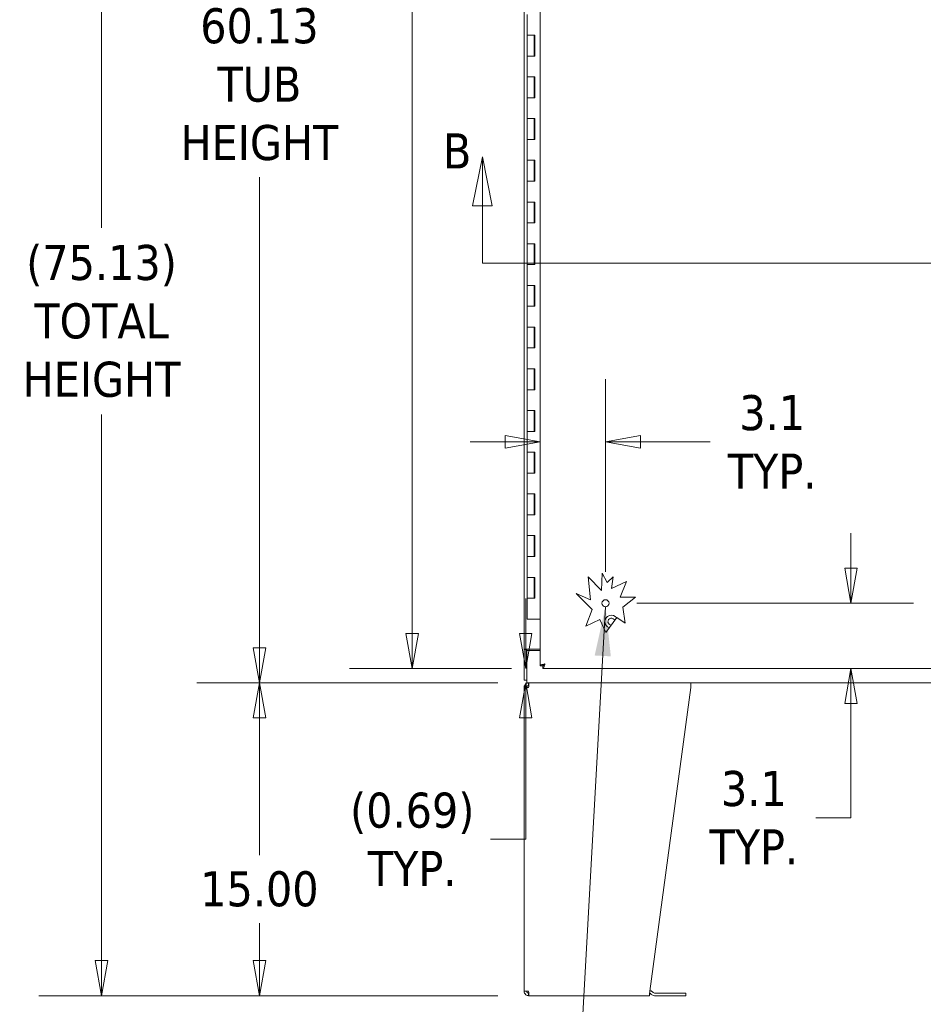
# Model space of a CAD drawing. Header units: inches. Extents: x 15 to 394, y 11 to 241.
# Tile 18 of 83: x 85 to 129, y 108 to 155. Entities that reach past the tile are written whole.
import ezdxf

# ---------------------------------------------------------------- set-up
doc = ezdxf.new("R2010")
doc.units = ezdxf.units.IN
doc.header["$LTSCALE"] = 24
doc.header["$MEASUREMENT"] = 0
doc.layers.get('0').update_dxf_attribs({"lineweight": 0})
for name, color, linetype, lineweight in [('Dimension (ANSI)', 7, 'Continuous', 5), ('Section Line (ANSI)', 7, 'Continuous', 5), ('Symbol (ANSI)', 7, 'Continuous', 5), ('Visible (ANSI)', 7, 'Continuous', 5)]:
    doc.layers.add(name, color=color, linetype=linetype, lineweight=lineweight)
doc.styles.add('Note Text (ANSI)', font='tahoma.ttf')
doc.styles.add('ROMANS', font='tahoma.ttf')
doc.dimstyles.new('Default (ANSI)', dxfattribs={"dimscale": 24, "dimtxt": 0.07, "dimasz": 0.07, "dimexe": 0.125, "dimexo": 0.0625, "dimgap": 0.031496, "dimtad": 0, "dimtih": 1, "dimtoh": 1, "dimrnd": 1e-08, "dimzin": 0, "dimdsep": 46, "dimtxsty": 'ROMANS', "dimblk": 'Filled-1', "dimcen": 0.09, "dimdle": 0.393701, "dimclrd": 256, "dimclre": 256, "dimclrt": 256, "dimadec": 0, "dimazin": 0, "dimtfac": 0.928571, "dimtofl": 0, "dimtmove": 0, "dimatfit": 3, "dimfxl": 0, "dimtolj": 1, "dimtzin": 0, "dimlwd": -1, "dimlwe": -1, "dimarcsym": 0})
doc.dimstyles.new('Default (ANSI)$7', dxfattribs={"dimscale": 24, "dimtxt": 0.07, "dimasz": 0.098425, "dimexe": 0.125, "dimexo": 0.0625, "dimgap": 0.031496, "dimtad": 0, "dimtih": 1, "dimtoh": 1, "dimrnd": 1e-08, "dimzin": 0, "dimdsep": 46, "dimtxsty": 'ROMANS', "dimblk": 'Filled-1', "dimcen": 0.09, "dimdle": 0.393701, "dimclrd": 256, "dimclre": 256, "dimclrt": 256, "dimadec": 0, "dimazin": 0, "dimtfac": 0.928571, "dimtofl": 0, "dimtmove": 0, "dimatfit": 3, "dimfxl": 0, "dimtolj": 1, "dimtzin": 0, "dimlwd": -1, "dimlwe": -1, "dimarcsym": 0})

# ---------------------------------------------------------------- blocks, each defined once
blk = doc.blocks.new('Filled-1')
at = {"color": 0}
for p, q in [((0, 0), (-1, 0.179)), ((-1, 0.179), (-1, -0.179)), ((-1, 0), (0, 0)), ((-1, -0.179), (0, 0))]:
    blk.add_line(p, q, dxfattribs=at)
at = {"color": 0, "flags": 128}
blk.add_lwpolyline([(-1, -0.179), (0, 0)], dxfattribs=at)
at = {"color": 0}
blk.add_solid([(-1, -0.179), (0, 0), (-1, 0.179), (-1, -0.179)], dxfattribs=at)
blk = doc.blocks.new('*D5')
at = {"layer": 'Defpoints', "color": 0}
for p in [(89.111, 183.729), (109.501, 183.729), (109.607, 108.604)]:
    blk.add_point(p, dxfattribs=at)
at = {"layer": 'Dimension (ANSI)'}
for p, q in [((108.001, 183.729), (86.111, 183.729)), ((89.111, 182.049), (89.111, 145.434)), ((89.111, 110.284), (89.111, 136.468)), ((108.107, 108.604), (86.111, 108.604))]:
    blk.add_line(p, q, dxfattribs=at)
at = {"layer": 'Dimension (ANSI)', "xscale": 1.680000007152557, "yscale": 1.680000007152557, "zscale": 1.680000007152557}
for p, rotation in [((89.111, 183.729), 90), ((89.111, 108.604), 270)]:
    blk.add_blockref('Filled-1', p, dxfattribs=dict(at, rotation=rotation))
at = {"layer": 'Dimension (ANSI)', "insert": (89.111, 140.951), "char_height": 1.68, "attachment_point": 5, "style": 'ROMANS'}
blk.add_mtext('\\A1;\\fTahoma|b0|i0;\\H1.6800;(75.13)\\P\\fTahoma|b0|i0;\\H1.6800;TOTAL\\P\\fTahoma|b0|i0;\\H1.6800;HEIGHT', dxfattribs=at)
blk = doc.blocks.new('2dTransSection0')
at = {"layer": 'Section Line (ANSI)', "linetype": 'Continuous'}
for p, q in [((4.4736, 6.2016), (4.4541, 6.1036)), ((4.4736, 6.1036), (4.4736, 6.2016)), ((4.4931, 6.1036), (4.4736, 6.2016)), ((6.7132, 6.1988), (6.6937, 6.1008)), ((6.7132, 6.1008), (6.7132, 6.1988)), ((6.7327, 6.1008), (6.7132, 6.1988)), ((4.4541, 6.1036), (4.4931, 6.1036)), ((4.4736, 5.9887), (4.4736, 6.1036)), ((6.6937, 6.1008), (6.7327, 6.1008)), ((6.7132, 5.9887), (6.7132, 6.1008)), ((4.4736, 5.9887), (6.7132, 5.9887)), ((4.4736, 5.9887), (4.4894, 5.9887)), ((6.6974, 5.9887), (6.7132, 5.9887))]:
    blk.add_line(p, q, dxfattribs=at)
at = {"layer": 'Section Line (ANSI)', "linetype": 'Continuous', "flags": 128}
for points in [[(4.4931, 6.1036), (4.4736, 6.2016)], [(6.7327, 6.1008), (6.7132, 6.1988)]]:
    blk.add_lwpolyline(points, dxfattribs=at)
at = {"layer": 'Section Line (ANSI)'}
for points in [[(4.4931, 6.1036), (4.4736, 6.2016), (4.4541, 6.1036), (4.4931, 6.1036)], [(6.7327, 6.1008), (6.7132, 6.1988), (6.6937, 6.1008), (6.7327, 6.1008)]]:
    blk.add_solid(points, dxfattribs=at)
at = {"layer": 'Section Line (ANSI)', "char_height": 0.07, "attachment_point": 7, "style": 'Note Text (ANSI)'}
for insert in [(4.395, 6.1782), (6.7487, 6.173)]:
    blk.add_mtext('B', dxfattribs=dict(at, insert=insert))
blk = doc.blocks.new('*D10')
at = {"layer": 'Defpoints', "color": 0}
for p in [(96.68, 183.729), (109.501, 183.729), (109.607, 123.604)]:
    blk.add_point(p, dxfattribs=at)
at = {"layer": 'Dimension (ANSI)'}
for p, q in [((108.001, 183.729), (93.68, 183.729)), ((96.68, 182.049), (96.68, 156.749)), ((96.68, 125.284), (96.68, 147.859)), ((108.107, 123.604), (93.68, 123.604))]:
    blk.add_line(p, q, dxfattribs=at)
at = {"layer": 'Dimension (ANSI)', "xscale": 1.680000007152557, "yscale": 1.680000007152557, "zscale": 1.680000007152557}
for p, rotation in [((96.68, 183.729), 90), ((96.68, 123.604), 270)]:
    blk.add_blockref('Filled-1', p, dxfattribs=dict(at, rotation=rotation))
at = {"layer": 'Dimension (ANSI)', "insert": (96.68, 152.304), "char_height": 1.68, "attachment_point": 5, "style": 'ROMANS'}
blk.add_mtext('\\A1;\\fTahoma|b0|i0;\\H1.6800;60.13\\P\\fTahoma|b0|i0;\\H1.6800;TUB\\P\\fTahoma|b0|i0;\\H1.6800;HEIGHT', dxfattribs=at)
blk = doc.blocks.new('*D14')
at = {"layer": 'Defpoints', "color": 0}
for p in [(109.607, 123.604), (96.68, 108.604), (109.607, 108.604)]:
    blk.add_point(p, dxfattribs=at)
at = {"layer": 'Dimension (ANSI)'}
for p, q in [((108.107, 123.604), (93.68, 123.604)), ((96.68, 121.924), (96.68, 115.345)), ((96.68, 110.284), (96.68, 112.085)), ((108.107, 108.604), (93.68, 108.604))]:
    blk.add_line(p, q, dxfattribs=at)
at = {"layer": 'Dimension (ANSI)', "xscale": 1.680000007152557, "yscale": 1.680000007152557, "zscale": 1.680000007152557}
for p, rotation in [((96.68, 123.604), 90), ((96.68, 108.604), 270)]:
    blk.add_blockref('Filled-1', p, dxfattribs=dict(at, rotation=rotation))
at = {"layer": 'Dimension (ANSI)', "insert": (96.68, 113.715), "char_height": 1.68, "attachment_point": 5, "style": 'ROMANS'}
blk.add_mtext('\\A1;15.00', dxfattribs=at)
blk = doc.blocks.new('*D23')
at = {"layer": 'Defpoints', "color": 0}
for p in [(104.005, 183.041), (110.272, 183.041), (110.272, 124.291)]:
    blk.add_point(p, dxfattribs=at)
at = {"layer": 'Dimension (ANSI)'}
for p, q in [((108.772, 183.041), (101.005, 183.041)), ((104.005, 181.361), (104.005, 168.555)), ((104.005, 125.971), (104.005, 156.319)), ((108.772, 124.291), (101.005, 124.291))]:
    blk.add_line(p, q, dxfattribs=at)
at = {"layer": 'Dimension (ANSI)', "xscale": 1.680000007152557, "yscale": 1.680000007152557, "zscale": 1.680000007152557}
for p, rotation in [((104.005, 183.041), 90), ((104.005, 124.291), 270)]:
    blk.add_blockref('Filled-1', p, dxfattribs=dict(at, rotation=rotation))
at = {"layer": 'Dimension (ANSI)', "insert": (104.005, 162.437), "char_height": 1.68, "attachment_point": 5, "style": 'ROMANS'}
blk.add_mtext('\\A1;\\fTahoma|b0|i0;\\H1.6800;58.75\\P\\fTahoma|b0|i0;\\H1.6800;DOOR\\P\\fTahoma|b0|i0;\\H1.6800;HEIGHT\\P\\fTahoma|b0|i0;\\H1.6800;(2 PL.)', dxfattribs=at)
blk = doc.blocks.new('*D24')
at = {"layer": 'Defpoints', "color": 0}
for p in [(109.445, 124.291), (110.272, 124.291), (109.607, 123.604)]:
    blk.add_point(p, dxfattribs=at)
at = {"layer": 'Dimension (ANSI)'}
for p, q in [((109.445, 125.971), (109.445, 127.651)), ((108.772, 124.291), (106.445, 124.291)), ((108.107, 123.604), (106.445, 123.604)), ((109.445, 121.924), (109.445, 116.102)), ((109.445, 116.102), (107.765, 116.102))]:
    blk.add_line(p, q, dxfattribs=at)
at = {"layer": 'Dimension (ANSI)', "xscale": 1.680000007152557, "yscale": 1.680000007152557, "zscale": 1.680000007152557}
for p, rotation in [((109.445, 124.291), 270), ((109.445, 123.604), 90)]:
    blk.add_blockref('Filled-1', p, dxfattribs=dict(at, rotation=rotation))
at = {"layer": 'Dimension (ANSI)', "insert": (104.005, 116.102), "char_height": 1.68, "attachment_point": 5, "style": 'ROMANS'}
blk.add_mtext('\\A1;\\fTahoma|b0|i0;\\H1.6800;(0.69)\\P\\fTahoma|b0|i0;\\H1.6800;TYP.', dxfattribs=at)
blk = doc.blocks.new('*D48')
at = {"layer": 'Defpoints', "color": 0}
for p in [(113.271, 135.165), (110.137, 133.111), (113.271, 127.425)]:
    blk.add_point(p, dxfattribs=at)
at = {"layer": 'Dimension (ANSI)'}
for p, q in [((113.271, 128.925), (113.271, 138.165)), ((108.457, 135.165), (106.777, 135.165)), ((114.951, 135.165), (118.287, 135.165))]:
    blk.add_line(p, q, dxfattribs=at)
at = {"layer": 'Dimension (ANSI)', "xscale": 1.680000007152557, "yscale": 1.680000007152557, "zscale": 1.680000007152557}
blk.add_blockref('Filled-1', (110.137, 135.165), dxfattribs=at)
at = {"layer": 'Dimension (ANSI)', "xscale": 1.680000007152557, "yscale": 1.680000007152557, "zscale": 1.680000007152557, "rotation": 180}
blk.add_blockref('Filled-1', (113.271, 135.165), dxfattribs=at)
at = {"layer": 'Dimension (ANSI)', "insert": (121.262, 135.165), "char_height": 1.68, "attachment_point": 5, "style": 'ROMANS'}
blk.add_mtext('\\A1;\\fTahoma|b0|i0;\\H1.6800;3.1\\P\\fTahoma|b0|i0;\\H1.6800;TYP.', dxfattribs=at)
blk = doc.blocks.new('*D49')
at = {"layer": 'Defpoints', "color": 0}
for p in [(113.271, 127.425), (125.039, 127.425), (120.384, 124.291)]:
    blk.add_point(p, dxfattribs=at)
at = {"layer": 'Dimension (ANSI)'}
for p, q in [((125.039, 129.105), (125.039, 130.785)), ((114.771, 127.425), (128.039, 127.425)), ((125.039, 122.611), (125.039, 117.14)), ((125.039, 117.14), (123.359, 117.14))]:
    blk.add_line(p, q, dxfattribs=at)
at = {"layer": 'Dimension (ANSI)', "xscale": 1.680000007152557, "yscale": 1.680000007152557, "zscale": 1.680000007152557}
for p, rotation in [((125.039, 127.425), 270), ((125.039, 124.291), 90)]:
    blk.add_blockref('Filled-1', p, dxfattribs=dict(at, rotation=rotation))
at = {"layer": 'Dimension (ANSI)', "insert": (120.384, 117.14), "char_height": 1.68, "attachment_point": 5, "style": 'ROMANS'}
blk.add_mtext('\\A1;\\fTahoma|b0|i0;\\H1.6800;3.1\\P\\fTahoma|b0|i0;\\H1.6800;TYP.', dxfattribs=at)

msp = doc.modelspace()

# ---------------------------------------------------------------- linework, layer by layer
at = {"layer": 'Visible (ANSI)'}
for p, q in [((110.1372, 124.4259), (110.1372, 182.9065)), ((109.3666, 125.2287), (109.3666, 182.1037)), ((109.5188, 154.6662), (109.5188, 155.6662)), ((109.5188, 154.6662), (109.6985, 154.6662)), ((109.5188, 153.6662), (109.5188, 154.6662)), ((109.6985, 154.6662), (109.5188, 154.6662)), ((109.6985, 154.6662), (109.8777, 154.6662)), ((109.8488, 153.6662), (109.8488, 154.6662)), ((109.8711, 153.6662), (109.8711, 154.6662)), ((109.8777, 154.6662), (109.8777, 153.6662)), ((109.6985, 153.6662), (109.5188, 153.6662)), ((109.5188, 153.6662), (109.6985, 153.6662)), ((109.5188, 152.6662), (109.5188, 153.6662)), ((109.8777, 153.6662), (109.6985, 153.6662)), ((109.5188, 152.6662), (109.6985, 152.6662)), ((109.5188, 151.6662), (109.5188, 152.6662)), ((109.6985, 152.6662), (109.5188, 152.6662)), ((109.6985, 152.6662), (109.8777, 152.6662)), ((109.8488, 151.6662), (109.8488, 152.6662)), ((109.8711, 151.6662), (109.8711, 152.6662)), ((109.8777, 152.6662), (109.8777, 151.6662)), ((109.6985, 151.6662), (109.5188, 151.6662)), ((109.5188, 151.6662), (109.6985, 151.6662)), ((109.5188, 150.6662), (109.5188, 151.6662)), ((109.8777, 151.6662), (109.6985, 151.6662)), ((109.5188, 150.6662), (109.6985, 150.6662)), ((109.5188, 149.6662), (109.5188, 150.6662)), ((109.6985, 150.6662), (109.5188, 150.6662)), ((109.6985, 150.6662), (109.8777, 150.6662)), ((109.8488, 149.6662), (109.8488, 150.6662)), ((109.8711, 149.6662), (109.8711, 150.6662)), ((109.8777, 150.6662), (109.8777, 149.6662)), ((109.6985, 149.6662), (109.5188, 149.6662)), ((109.5188, 149.6662), (109.6985, 149.6662)), ((109.5188, 148.6662), (109.5188, 149.6662)), ((109.8777, 149.6662), (109.6985, 149.6662)), ((109.5188, 148.6662), (109.6985, 148.6662)), ((109.5188, 147.6662), (109.5188, 148.6662)), ((109.6985, 148.6662), (109.5188, 148.6662)), ((109.6985, 148.6662), (109.8777, 148.6662)), ((109.8488, 147.6662), (109.8488, 148.6662)), ((109.8711, 147.6662), (109.8711, 148.6662)), ((109.8777, 148.6662), (109.8777, 147.6662)), ((109.6985, 147.6662), (109.5188, 147.6662)), ((109.5188, 147.6662), (109.6985, 147.6662)), ((109.5188, 146.6662), (109.5188, 147.6662)), ((109.8777, 147.6662), (109.6985, 147.6662)), ((109.5188, 146.6662), (109.6985, 146.6662)), ((109.5188, 145.6662), (109.5188, 146.6662)), ((109.6985, 146.6662), (109.5188, 146.6662)), ((109.6985, 146.6662), (109.8777, 146.6662)), ((109.8488, 145.6662), (109.8488, 146.6662)), ((109.8711, 145.6662), (109.8711, 146.6662)), ((109.8777, 146.6662), (109.8777, 145.6662)), ((109.6985, 145.6662), (109.5188, 145.6662)), ((109.5188, 145.6662), (109.6985, 145.6662)), ((109.5188, 144.6662), (109.5188, 145.6662)), ((109.8777, 145.6662), (109.6985, 145.6662)), ((109.5188, 144.6662), (109.6985, 144.6662)), ((109.5188, 143.6662), (109.5188, 144.6662)), ((109.6985, 144.6662), (109.5188, 144.6662)), ((109.6985, 144.6662), (109.8777, 144.6662)), ((109.8488, 143.6662), (109.8488, 144.6662)), ((109.8711, 143.6662), (109.8711, 144.6662)), ((109.8777, 144.6662), (109.8777, 143.6662)), ((109.6985, 143.6662), (109.5188, 143.6662)), ((109.5188, 143.6662), (109.6985, 143.6662)), ((109.5188, 142.6662), (109.5188, 143.6662)), ((109.8777, 143.6662), (109.6985, 143.6662)), ((109.5188, 142.6662), (109.6985, 142.6662)), ((109.5188, 141.6662), (109.5188, 142.6662)), ((109.6985, 142.6662), (109.5188, 142.6662)), ((109.6985, 142.6662), (109.8777, 142.6662)), ((109.8488, 141.6662), (109.8488, 142.6662)), ((109.8711, 141.6662), (109.8711, 142.6662)), ((109.8777, 142.6662), (109.8777, 141.6662)), ((109.6985, 141.6662), (109.5188, 141.6662)), ((109.5188, 141.6662), (109.6985, 141.6662)), ((109.5188, 140.6662), (109.5188, 141.6662)), ((109.8777, 141.6662), (109.6985, 141.6662)), ((109.5188, 140.6662), (109.6985, 140.6662)), ((109.5188, 139.6662), (109.5188, 140.6662)), ((109.6985, 140.6662), (109.5188, 140.6662)), ((109.6985, 140.6662), (109.8777, 140.6662)), ((109.8488, 139.6662), (109.8488, 140.6662)), ((109.8711, 139.6662), (109.8711, 140.6662)), ((109.8777, 140.6662), (109.8777, 139.6662)), ((109.6985, 139.6662), (109.5188, 139.6662)), ((109.5188, 139.6662), (109.6985, 139.6662)), ((109.5188, 138.6662), (109.5188, 139.6662)), ((109.8777, 139.6662), (109.6985, 139.6662)), ((109.5188, 138.6662), (109.6985, 138.6662)), ((109.5188, 137.6662), (109.5188, 138.6662)), ((109.6985, 138.6662), (109.5188, 138.6662)), ((109.6985, 138.6662), (109.8777, 138.6662)), ((109.8488, 137.6662), (109.8488, 138.6662)), ((109.8711, 137.6662), (109.8711, 138.6662)), ((109.8777, 138.6662), (109.8777, 137.6662)), ((109.6985, 137.6662), (109.5188, 137.6662)), ((109.5188, 137.6662), (109.6985, 137.6662)), ((109.5188, 136.6662), (109.5188, 137.6662)), ((109.8777, 137.6662), (109.6985, 137.6662)), ((109.5188, 136.6662), (109.6985, 136.6662)), ((109.5188, 135.6662), (109.5188, 136.6662)), ((109.6985, 136.6662), (109.5188, 136.6662)), ((109.6985, 136.6662), (109.8777, 136.6662)), ((109.8488, 135.6662), (109.8488, 136.6662)), ((109.8711, 135.6662), (109.8711, 136.6662)), ((109.8777, 136.6662), (109.8777, 135.6662)), ((109.6985, 135.6662), (109.5188, 135.6662)), ((109.5188, 135.6662), (109.6985, 135.6662)), ((109.5188, 134.6662), (109.5188, 135.6662)), ((109.8777, 135.6662), (109.6985, 135.6662)), ((109.5188, 134.6662), (109.6985, 134.6662)), ((109.5188, 133.6662), (109.5188, 134.6662)), ((109.6985, 134.6662), (109.5188, 134.6662)), ((109.6985, 134.6662), (109.8777, 134.6662)), ((109.8488, 133.6662), (109.8488, 134.6662)), ((109.8711, 133.6662), (109.8711, 134.6662)), ((109.8777, 134.6662), (109.8777, 133.6662)), ((109.6985, 133.6662), (109.5188, 133.6662)), ((109.5188, 133.6662), (109.6985, 133.6662)), ((109.5188, 132.6662), (109.5188, 133.6662)), ((109.8777, 133.6662), (109.6985, 133.6662)), ((109.5188, 132.6662), (109.6985, 132.6662)), ((109.5188, 131.6662), (109.5188, 132.6662)), ((109.6985, 132.6662), (109.5188, 132.6662)), ((109.6985, 132.6662), (109.8777, 132.6662)), ((109.8488, 131.6662), (109.8488, 132.6662)), ((109.8711, 131.6662), (109.8711, 132.6662)), ((109.8777, 132.6662), (109.8777, 131.6662)), ((109.6985, 131.6662), (109.5188, 131.6662)), ((109.5188, 131.6662), (109.6985, 131.6662)), ((109.5188, 130.6662), (109.5188, 131.6662)), ((109.8777, 131.6662), (109.6985, 131.6662)), ((109.5188, 130.6662), (109.6985, 130.6662)), ((109.5188, 129.6662), (109.5188, 130.6662)), ((109.6985, 130.6662), (109.5188, 130.6662)), ((109.6985, 130.6662), (109.8777, 130.6662)), ((109.8488, 129.6662), (109.8488, 130.6662)), ((109.8711, 129.6662), (109.8711, 130.6662)), ((109.8777, 130.6662), (109.8777, 129.6662)), ((109.6985, 129.6662), (109.5188, 129.6662)), ((109.5188, 129.6662), (109.6985, 129.6662)), ((109.5188, 128.6662), (109.5188, 129.6662)), ((109.8777, 129.6662), (109.6985, 129.6662)), ((109.5188, 128.6662), (109.6985, 128.6662)), ((109.5188, 127.6662), (109.5188, 128.6662)), ((109.6985, 128.6662), (109.5188, 128.6662)), ((109.6985, 128.6662), (109.8777, 128.6662)), ((109.8488, 127.6662), (109.8488, 128.6662)), ((109.8711, 127.6662), (109.8711, 128.6662)), ((109.8777, 128.6662), (109.8777, 127.6662)), ((112.5541, 127.5947), (112.4352, 128.6896)), ((112.4352, 128.6896), (113.0731, 128.0422)), ((113.0731, 128.0422), (113.1147, 128.8661)), ((113.1147, 128.8661), (113.3524, 128.4219)), ((113.3524, 128.4219), (113.6313, 128.6968)), ((113.6313, 128.6968), (113.5622, 128.1299)), ((113.5622, 128.1299), (114.2712, 128.4607)), ((114.2712, 128.4607), (113.9758, 127.7102)), ((109.6985, 127.6662), (109.5188, 127.6662)), ((109.5188, 127.6662), (109.6985, 127.6662)), ((109.5188, 126.6662), (109.5188, 127.6662)), ((109.8777, 127.6662), (109.6985, 127.6662)), ((112.6345, 127.1173), (111.8643, 127.8989)), ((111.8643, 127.8989), (112.5541, 127.5947)), ((113.9758, 127.7102), (114.7083, 127.7102)), ((114.7083, 127.7102), (114.1081, 127.2298)), ((112.3242, 126.3289), (112.6345, 127.1173)), ((114.1081, 127.2298), (114.2179, 126.4676)), ((109.6985, 126.6662), (109.5188, 126.6662)), ((109.6985, 126.6662), (110.1372, 126.6662)), ((112.9979, 126.6432), (112.3242, 126.3289)), ((113.2908, 126.0154), (112.9979, 126.6432)), ((113.8174, 126.7389), (113.2908, 126.0154)), ((114.2179, 126.4676), (113.8174, 126.7389)), ((109.3666, 125.2287), (109.5943, 125.2287)), ((109.3666, 125.2131), (109.3666, 125.2287)), ((109.3666, 125.2131), (109.3666, 123.7377)), ((109.5006, 125.2131), (109.3666, 125.2131)), ((109.5006, 125.2287), (109.5006, 125.2131)), ((109.5006, 125.2131), (109.5006, 125.1617)), ((110.1372, 125.1617), (109.5006, 125.1617)), ((109.5006, 125.1617), (109.5006, 123.8314)), ((110.1372, 125.2287), (109.5943, 125.2287)), ((110.2712, 124.4259), (110.1372, 124.4259)), ((110.2719, 124.4252), (110.2719, 124.2912)), ((132.5025, 124.2912), (110.2719, 124.2912)), ((109.5006, 123.7377), (109.3666, 123.7377)), ((109.5006, 123.8314), (109.5006, 123.6037)), ((109.3666, 108.8224), (109.3666, 123.3849)), ((109.3666, 123.3849), (109.5853, 123.3849)), ((109.6074, 123.6037), (109.5006, 123.6037)), ((109.5853, 123.4787), (109.5853, 123.6037)), ((109.5853, 123.4787), (109.5915, 123.4787)), ((109.6074, 123.6037), (117.3666, 123.6037)), ((115.3962, 108.8224), (117.3666, 123.3849)), ((151.1166, 123.6037), (117.3666, 123.6037)), ((117.3666, 123.3849), (117.3666, 123.6037)), ((109.5853, 108.8224), (109.3666, 108.8224)), ((109.5853, 108.7287), (109.5915, 108.7287)), ((109.5853, 108.7287), (109.5853, 108.6037)), ((115.462, 108.6679), (115.4287, 108.7012)), ((115.517, 108.7896), (115.5504, 108.7563)), ((116.9916, 108.7288), (115.6167, 108.7288)), ((116.9916, 108.7288), (117.1166, 108.7288)), ((117.1166, 108.6038), (117.1166, 108.7288)), ((109.5853, 108.6037), (109.6074, 108.6037)), ((115.3666, 108.6037), (109.6074, 108.6037)), ((115.6167, 108.6038), (116.9916, 108.6038)), ((117.1166, 108.6038), (116.9916, 108.6038))]:
    msp.add_line(p, q, dxfattribs=at)
msp.add_circle((113.2712, 127.4252), 0.1685, dxfattribs=at)
for centre, radius, start, end in [((113.5541, 126.5412), 0.3125, 35.94422, 251.95063), ((113.5541, 126.5412), 0.165, 18.11898, 269.77587), ((115.3624, 108.6349), 0.0937, 45, 74.45123), ((115.3624, 108.6349), 0.2188, 45, 80.10447), ((115.6167, 108.8226), 0.2187, 225, 270), ((115.6167, 108.8226), 0.0938, 225, 270)]:
    msp.add_arc(centre, radius, start, end, dxfattribs=at)
for points, knots in [([(110.365, 124.5189), (110.2964, 124.5011), (110.2286, 124.4833), (110.1862, 124.4655), (110.1548, 124.4523), (110.1372, 124.4391), (110.1372, 124.4259)], [0, 0, 0, 0, 0.9028759, 0.9028759, 0.9028759, 1.5707963, 1.5707963, 1.5707963, 1.5707963]), ([(110.365, 124.5189), (110.3297, 124.4967), (110.2954, 124.4744), (110.2803, 124.4522), (110.2743, 124.4434), (110.2712, 124.4347), (110.2712, 124.4259)], [0, 0, 0, 0, 1.1271971, 1.1271971, 1.1271971, 1.5707963, 1.5707963, 1.5707963, 1.5707963]), ([(110.2719, 124.2912), (110.2898, 124.2912), (110.3076, 124.3241), (110.3254, 124.3779), (110.3386, 124.4177), (110.3518, 124.4682), (110.365, 124.5189)], [0, 0, 0, 0, 0.9028759, 0.9028759, 0.9028759, 1.5707963, 1.5707963, 1.5707963, 1.5707963]), ([(110.365, 124.5189), (110.3427, 124.4837), (110.3205, 124.4494), (110.2982, 124.4343), (110.2894, 124.4283), (110.2807, 124.4252), (110.2719, 124.4252)], [0, 0, 0, 0, 1.1271971, 1.1271971, 1.1271971, 1.5707963, 1.5707963, 1.5707963, 1.5707963]), ([(109.5853, 123.6037), (109.5188, 123.6037), (109.4531, 123.5714), (109.4123, 123.5189), (109.3829, 123.4809), (109.3666, 123.433), (109.3666, 123.3849)], [0, 0, 0, 0, 0.9120227, 0.9120227, 0.9120227, 1.5707963, 1.5707963, 1.5707963, 1.5707963]), ([(109.4916, 123.3849), (109.4916, 123.4202), (109.5133, 123.4545), (109.5451, 123.4696), (109.5576, 123.4756), (109.5715, 123.4787), (109.5853, 123.4787)], [0, 0, 0, 0, 1.1271971, 1.1271971, 1.1271971, 1.5707963, 1.5707963, 1.5707963, 1.5707963]), ([(109.5853, 123.3849), (109.5896, 123.4514), (109.5939, 123.5172), (109.5981, 123.5579), (109.6012, 123.5873), (109.6043, 123.6037), (109.6074, 123.6037)], [0, 0, 0, 0, 0.9120227, 0.9120227, 0.9120227, 1.5707963, 1.5707963, 1.5707963, 1.5707963]), ([(109.3666, 108.8224), (109.3666, 108.7559), (109.3988, 108.6902), (109.4514, 108.6495), (109.4894, 108.6201), (109.5373, 108.6037), (109.5853, 108.6037)], [0, 0, 0, 0, 0.9120227, 0.9120227, 0.9120227, 1.5707963, 1.5707963, 1.5707963, 1.5707963]), ([(109.4916, 108.8224), (109.4916, 108.7872), (109.5133, 108.7529), (109.5451, 108.7378), (109.5576, 108.7318), (109.5715, 108.7287), (109.5853, 108.7287)], [0, 0, 0, 0, 1.1271971, 1.1271971, 1.1271971, 1.5707963, 1.5707963, 1.5707963, 1.5707963]), ([(109.6074, 108.6037), (109.6031, 108.6037), (109.5989, 108.636), (109.5946, 108.6885), (109.5915, 108.7265), (109.5884, 108.7744), (109.5853, 108.8224)], [0, 0, 0, 0, 0.9120227, 0.9120227, 0.9120227, 1.5707963, 1.5707963, 1.5707963, 1.5707963]), ([(115.3962, 108.8224), (115.3904, 108.7559), (115.3847, 108.6902), (115.379, 108.6495), (115.3748, 108.6201), (115.3707, 108.6037), (115.3666, 108.6037)], [0, 0, 0, 0, 0.9120227, 0.9120227, 0.9120227, 1.5707963, 1.5707963, 1.5707963, 1.5707963])]:
    msp.add_open_spline(points, degree=3, knots=knots, dxfattribs=at)

# ---------------------------------------------------------------- block references
at = {"layer": 'Section Line (ANSI)', "xscale": 24, "yscale": 24, "zscale": 24}
msp.add_blockref('2dTransSection0', (0, 0), dxfattribs=at)

# ---------------------------------------------------------------- dimensions: what is measured, and where the dimension line sits
at = {"layer": 'Dimension (ANSI)'}
for base, p1, p2, angle, text, override, picture, middle in [((89.1111382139, 183.7286964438), (109.6074156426, 108.6036964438), (109.5005685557, 183.7286964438), 90, '\\fTahoma|b0|i0;\\H1.6800;(<>)\\P\\fTahoma|b0|i0;\\H1.6800;TOTAL\\P\\fTahoma|b0|i0;\\H1.6800;HEIGHT', {"dimgap": 0.031496, "dimdec": 2, "dimtol": 0, "dimlim": 0, "dimtp": 0, "dimtm": 0, "dimtdec": 2, "dimatfit": 1}, '*D5', (89.1111382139, 140.9509082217)), ((96.6801298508, 183.7286964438), (109.6074156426, 123.6036964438), (109.5005685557, 183.7286964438), 90, '\\fTahoma|b0|i0;\\H1.6800;<>\\P\\fTahoma|b0|i0;\\H1.6800;TUB\\P\\fTahoma|b0|i0;\\H1.6800;HEIGHT', {"dimgap": 0.031496, "dimdec": 2, "dimtol": 0, "dimlim": 0, "dimtp": 0, "dimtm": 0, "dimtdec": 2, "dimatfit": 1}, '*D10', (96.6801298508, 152.3043953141)), ((104.005, 183.0412), (110.2719, 124.2912), (110.2719, 183.0412), 90, '\\fTahoma|b0|i0;\\H1.6800;<>\\P\\fTahoma|b0|i0;\\H1.6800;DOOR\\P\\fTahoma|b0|i0;\\H1.6800;HEIGHT\\P\\fTahoma|b0|i0;\\H1.6800;(2 PL.)', {"dimgap": 0.031496, "dimdec": 2, "dimtol": 0, "dimlim": 0, "dimtp": 0, "dimtm": 0, "dimtdec": 2, "dimatfit": 1}, '*D23', (104.005, 162.4371)), ((125.0395, 127.4252), (120.3843, 124.2912), (113.2712, 127.4252), 90, '\\fTahoma|b0|i0;\\H1.6800;<>\\P\\fTahoma|b0|i0;\\H1.6800;TYP.', {"dimgap": 0.031496, "dimdec": 1, "dimse1": 1, "dimtol": 0, "dimlim": 0, "dimtp": 0, "dimtm": 0, "dimtdec": 1, "dimatfit": 1}, '*D49', (120.3843, 117.1404)), ((109.4455, 124.2912), (109.6074, 123.6037), (110.2719, 124.2912), 270, '\\fTahoma|b0|i0;\\H1.6800;(<>)\\P\\fTahoma|b0|i0;\\H1.6800;TYP.', {"dimgap": 0.031496, "dimdec": 2, "dimtol": 0, "dimlim": 0, "dimtp": 0, "dimtm": 0, "dimtdec": 2, "dimatfit": 1}, '*D24', (104.005, 116.1016))]:
    dim = msp.add_linear_dim(base=base, p1=p1, p2=p2, angle=angle, text=text, dimstyle='Default (ANSI)', override=override, dxfattribs=at)
    dim.commit()
    dim.dimension.update_dxf_attribs({"geometry": picture, "text_midpoint": middle, "dimtype": 160})
dim = msp.add_linear_dim(base=(113.2712, 135.1646), p1=(110.1372, 133.1114), p2=(113.2712, 127.4252), text='\\fTahoma|b0|i0;\\H1.6800;<>\\P\\fTahoma|b0|i0;\\H1.6800;TYP.', dimstyle='Default (ANSI)', override={"dimgap": 0.031496, "dimtih": 0, "dimtoh": 0, "dimdec": 1, "dimse1": 1, "dimtol": 0, "dimlim": 0, "dimtp": 0, "dimtm": 0, "dimtdec": 1, "dimatfit": 1}, dxfattribs=at)
dim.commit()
dim.dimension.update_dxf_attribs({"geometry": '*D48', "text_midpoint": (121.2622, 135.1646), "dimtype": 160})
dim = msp.add_linear_dim(base=(96.6801, 108.6037), p1=(109.6074, 123.6037), p2=(109.6074, 108.6037), angle=270, dimstyle='Default (ANSI)', override={"dimgap": 0.031496, "dimdec": 2, "dimtol": 0, "dimlim": 0, "dimtp": 0, "dimtm": 0, "dimtdec": 2, "dimatfit": 1}, dxfattribs=at)
dim.commit()
dim.dimension.update_dxf_attribs({"geometry": '*D14', "text_midpoint": (96.6801, 113.715), "dimtype": 160})

# ---------------------------------------------------------------- leaders
at = {"layer": 'Symbol (ANSI)'}
msp.add_leader([(113.2712, 127.2567), (111.7967, 100.8892), (109.4345, 100.8892)], dimstyle='Default (ANSI)$7', override={"dimtad": 0}, dxfattribs=at)

doc.saveas('drawing.dxf')
